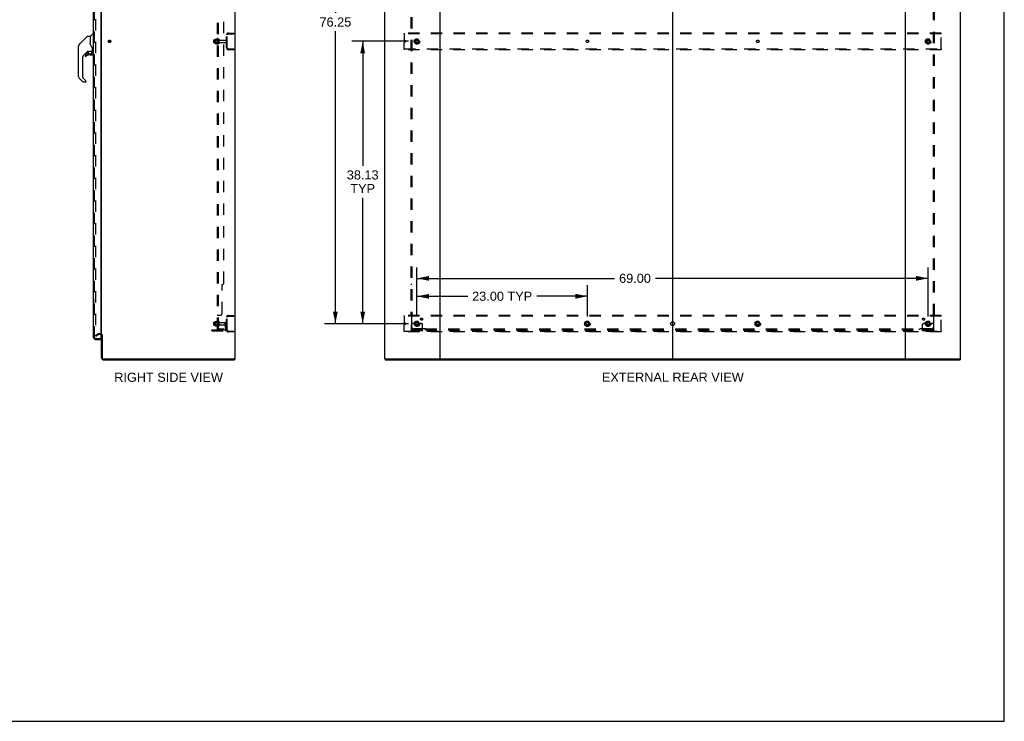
# Model space of a CAD drawing. Header units: inches. Extents: x 0 to 278, y 0 to 180.
# Tile 77 of 80: x 145 to 278, y 0 to 95. Entities that reach past the tile are written whole.
import ezdxf

# ---------------------------------------------------------------- set-up
doc = ezdxf.new("R2010")
doc.units = ezdxf.units.IN
doc.header["$LTSCALE"] = 15.310625
doc.header["$MEASUREMENT"] = 0
doc.linetypes.add('DOT', pattern=[0.2, 0.1, -0.1])
doc.linetypes.add('HIDDEN', pattern=[0.2, 0.1, -0.1])
doc.layers.get('0').update_dxf_attribs({"linetype": 'CONTINUOUS'})
for name, color, linetype in [('DEFAULT_2', 8, 'HIDDEN'), ('DIMENSIONS', 7, 'CONTINUOUS'), ('LEFTHAND_DOOR_ASSEMBLY', 7, 'CONTINUOUS'), ('RIGHTHAND_DOOR_ASSEMBLY', 7, 'CONTINUOUS'), ('SUBPANEL', 7, 'CONTINUOUS')]:
    doc.layers.add(name, color=color, linetype=linetype)
doc.styles.get("Standard").update_dxf_attribs({"font": 'arial.ttf'})
doc.dimstyles.new('DIMSTYLE_1', dxfattribs={"dimtxt": 1.228125, "dimasz": 1.6375, "dimexe": 0.09, "dimexo": 0.07, "dimgap": 0.0375, "dimtad": 0, "dimtih": 1, "dimtoh": 1, "dimzin": 4, "dimdsep": 46, "dimtxsty": 'Standard', "dimblk": '_FILLED', "dimblk1": '_FILLED', "dimblk2": '_FILLED', "dimcen": 0.09, "dimadec": 3, "dimazin": 1, "dimtfac": 1, "dimtdec": 3, "dimtofl": 0, "dimtmove": 0, "dimatfit": 3, "dimldrblk": '_FILLED', "dimfxl": 0, "dimtolj": 1, "dimtzin": 4, "dimarcsym": 0})

# ---------------------------------------------------------------- blocks, each defined once
blk = doc.blocks.new('_FILLED')
at = {"color": 0, "linetype": 'ByBlock'}
blk.add_solid([(0, 0), (-1, 0.2), (-1, -0.2)], dxfattribs=at)
blk = doc.blocks.new('*D2')
at = {"layer": 'DIMENSIONS', "color": 2, "linetype": 'Continuous'}
for p, q in [((155.53, 126.38), (157.47, 126.38)), ((172.16, 126.38), (170.22, 126.38))]:
    blk.add_line(p, q, dxfattribs=at)
at = {"layer": 'DIMENSIONS', "color": 2, "linetype": 'Continuous', "xscale": 1.6375, "yscale": 1.6375, "zscale": 1.6375, "rotation": 180}
blk.add_blockref('_FILLED', (155.53, 126.38), dxfattribs=at)
at = {"layer": 'DIMENSIONS', "color": 2, "linetype": 'Continuous', "xscale": 1.6375, "yscale": 1.6375, "zscale": 1.6375}
blk.add_blockref('_FILLED', (172.16, 126.38), dxfattribs=at)
at = {"layer": 'DIMENSIONS', "color": 2, "linetype": 'Continuous', "insert": (163.84, 127), "char_height": 1.2281, "width": 11.5234, "attachment_point": 2, "line_spacing_factor": 0.9}
blk.add_mtext('16.63 USABLE\\PDEPTH', dxfattribs=at)
blk = doc.blocks.new('*D3')
at = {"layer": 'DIMENSIONS', "color": 2, "linetype": 'Continuous'}
for p, q in [((199.09, 54.68), (199.09, 58.88)), ((222.09, 54.68), (222.09, 58.88)), ((199.09, 57.4), (205.93, 57.4)), ((222.09, 57.4), (215.26, 57.4))]:
    blk.add_line(p, q, dxfattribs=at)
at = {"layer": 'DIMENSIONS', "color": 2, "linetype": 'Continuous', "xscale": 1.6375, "yscale": 1.6375, "zscale": 1.6375, "rotation": 180}
blk.add_blockref('_FILLED', (199.09, 57.4), dxfattribs=at)
at = {"layer": 'DIMENSIONS', "color": 2, "linetype": 'Continuous', "xscale": 1.6375, "yscale": 1.6375, "zscale": 1.6375}
blk.add_blockref('_FILLED', (222.09, 57.4), dxfattribs=at)
at = {"layer": 'DIMENSIONS', "color": 2, "linetype": 'Continuous', "insert": (210.59, 58.02), "char_height": 1.228, "width": 8.0947, "attachment_point": 2, "line_spacing_factor": 0.9}
blk.add_mtext('23.00 TYP', dxfattribs=at)
blk = doc.blocks.new('*D4')
at = {"layer": 'DIMENSIONS', "color": 2, "linetype": 'Continuous'}
for p, q in [((197.95, 129.95), (186.59, 129.95)), ((188.07, 129.95), (188.07, 95.66)), ((188.07, 53.7), (188.07, 93.21)), ((197.95, 53.7), (186.59, 53.7))]:
    blk.add_line(p, q, dxfattribs=at)
at = {"layer": 'DIMENSIONS', "color": 2, "linetype": 'Continuous', "xscale": 1.6375, "yscale": 1.6375, "zscale": 1.6375}
for p, rotation in [((188.07, 129.95), 90), ((188.07, 53.7), 270)]:
    blk.add_blockref('_FILLED', p, dxfattribs=dict(at, rotation=rotation))
at = {"layer": 'DIMENSIONS', "color": 2, "linetype": 'Continuous', "insert": (188.07, 95.05), "char_height": 1.228, "width": 4.2916, "attachment_point": 2, "line_spacing_factor": 0.9}
blk.add_mtext('76.25', dxfattribs=at)
blk = doc.blocks.new('*D5')
at = {"layer": 'DIMENSIONS', "color": 2, "linetype": 'Continuous'}
for p, q in [((199.09, 54.68), (199.09, 61.3)), ((268.09, 54.68), (268.09, 61.3)), ((199.09, 59.82), (225.76, 59.82)), ((268.09, 59.82), (231.28, 59.82))]:
    blk.add_line(p, q, dxfattribs=at)
at = {"layer": 'DIMENSIONS', "color": 2, "linetype": 'Continuous', "xscale": 1.6375, "yscale": 1.6375, "zscale": 1.6375, "rotation": 180}
blk.add_blockref('_FILLED', (199.09, 59.82), dxfattribs=at)
at = {"layer": 'DIMENSIONS', "color": 2, "linetype": 'Continuous', "xscale": 1.6375, "yscale": 1.6375, "zscale": 1.6375}
blk.add_blockref('_FILLED', (268.09, 59.82), dxfattribs=at)
at = {"layer": 'DIMENSIONS', "color": 2, "linetype": 'Continuous', "insert": (228.52, 60.44), "char_height": 1.228, "width": 4.2916, "attachment_point": 2, "line_spacing_factor": 0.9}
blk.add_mtext('69.00', dxfattribs=at)
blk = doc.blocks.new('*D6')
at = {"layer": 'DIMENSIONS', "color": 2, "linetype": 'Continuous'}
for p, q in [((197.95, 91.83), (190.29, 91.83)), ((191.76, 91.83), (191.76, 75.01)), ((191.76, 53.7), (191.76, 70.71)), ((197.95, 53.7), (190.29, 53.7))]:
    blk.add_line(p, q, dxfattribs=at)
at = {"layer": 'DIMENSIONS', "color": 2, "linetype": 'Continuous', "xscale": 1.6375, "yscale": 1.6375, "zscale": 1.6375}
for p, rotation in [((191.76, 91.83), 90), ((191.76, 53.7), 270)]:
    blk.add_blockref('_FILLED', p, dxfattribs=dict(at, rotation=rotation))
at = {"layer": 'DIMENSIONS', "color": 2, "linetype": 'Continuous', "insert": (191.76, 74.4), "char_height": 1.228, "width": 4.2916, "attachment_point": 2, "line_spacing_factor": 0.9}
blk.add_mtext('38.13\\PTYP', dxfattribs=at)

msp = doc.modelspace()

# ---------------------------------------------------------------- linework, layer by layer
at = {"color": 7, "linetype": 'Continuous'}
for p, q in [((278.375, 0), (278.375, 180.125)), ((233.594, 134.682), (233.594, 48.97)), ((174.395, 48.93), (174.429, 48.93)), ((174.433, 48.93), (174.433, 48.826)), ((194.771, 48.93), (194.771, 48.826)), ((194.78, 48.93), (194.809, 48.93)), ((202.179, 48.93), (265.009, 48.93)), ((272.379, 48.93), (272.408, 48.93)), ((272.417, 48.93), (272.417, 48.826)), ((0, 0), (278.375, 0))]:
    msp.add_line(p, q, dxfattribs=at)
at = {"color": 3, "linetype": 'Continuous'}
for p, q in [((174.485, 134.722), (174.485, 48.93)), ((194.719, 134.722), (194.719, 48.93)), ((202.219, 48.97), (202.219, 134.682)), ((264.969, 134.682), (264.969, 48.97)), ((272.469, 48.93), (272.469, 134.722)), ((156.485, 52.274), (156.485, 131.378)), ((156.485, 49.072), (156.485, 52.222)), ((156.589, 52.233), (156.589, 49.072)), ((156.732, 48.93), (174.395, 48.93)), ((156.732, 48.826), (174.433, 48.826)), ((174.485, 48.93), (174.429, 48.93)), ((194.78, 48.93), (194.719, 48.93)), ((194.771, 48.826), (272.417, 48.826)), ((194.809, 48.93), (202.179, 48.93)), ((265.009, 48.93), (272.379, 48.93)), ((272.408, 48.93), (272.469, 48.93))]:
    msp.add_line(p, q, dxfattribs=at)
for centre, radius, start, end in [((156.343, 52.079), 0.142, 0, 63.51872), ((156.732, 49.072), 0.246, 180, 270), ((156.732, 49.072), 0.142, 180, 270), ((202.179, 48.97), 0.04, 270, 360), ((265.009, 48.97), 0.04, 180, 270)]:
    msp.add_arc(centre, radius, start, end, dxfattribs=at)
at = {"color": 7, "linetype": 'Continuous'}
for centre, radius, start, end in [((156.343, 52.079), 0.246, 35.32724, 51.92273), ((202.259, 48.97), 0.04, 180, 270), ((233.554, 48.97), 0.04, 270, 360), ((233.634, 48.97), 0.04, 180, 270), ((264.929, 48.97), 0.04, 270, 360)]:
    msp.add_arc(centre, radius, start, end, dxfattribs=at)
at = {"layer": 'DEFAULT_2', "color": 8, "linetype": 'HIDDEN'}
for p, q in [((155.673, 131.56), (155.673, 52.091)), ((171.656, 91.668), (171.656, 91.983)), ((171.686, 92.013), (172.281, 92.013)), ((171.82, 92.081), (171.82, 91.57)), ((171.84, 92.009), (171.82, 92.029)), ((171.831, 92.103), (172.059, 92.103)), ((172.136, 92.009), (171.84, 92.009)), ((171.84, 92.009), (171.84, 91.642)), ((172.086, 92.182), (172.086, 91.47)), ((172.136, 92.009), (172.156, 92.029)), ((172.136, 92.009), (172.136, 91.642)), ((172.156, 92.16), (172.156, 91.492)), ((172.281, 91.568), (172.281, 92.083)), ((172.391, 91.568), (172.391, 92.083)), ((172.454, 91.991), (173.351, 91.991)), ((173.381, 90.947), (173.381, 92.704)), ((173.485, 90.947), (173.485, 92.704)), ((173.628, 92.951), (174.381, 92.951)), ((173.628, 92.847), (174.381, 92.847)), ((174.381, 92.847), (174.381, 92.951)), ((197.344, 92.847), (197.344, 92.951)), ((269.844, 92.951), (197.344, 92.951)), ((197.344, 92.847), (197.344, 92.038)), ((269.844, 92.847), (197.344, 92.847)), ((197.515, 91.883), (197.421, 91.923)), ((197.421, 91.729), (197.515, 91.768)), ((198.931, 92.098), (198.776, 91.831)), ((198.776, 91.821), (198.931, 91.553)), ((199.248, 92.103), (198.939, 92.103)), ((199.411, 91.831), (199.257, 92.098)), ((199.257, 91.553), (199.411, 91.821)), ((267.931, 92.098), (267.776, 91.831)), ((267.776, 91.821), (267.931, 91.553)), ((268.248, 92.103), (267.939, 92.103)), ((268.411, 91.831), (268.257, 92.098)), ((268.257, 91.553), (268.411, 91.821)), ((269.844, 92.847), (269.844, 92.951)), ((269.844, 90.805), (269.844, 92.847)), ((171.686, 91.638), (172.281, 91.638)), ((171.84, 91.642), (171.82, 91.622)), ((171.831, 91.548), (172.059, 91.548)), ((172.136, 91.642), (171.84, 91.642)), ((172.136, 91.642), (172.156, 91.622)), ((172.454, 91.661), (173.351, 91.661)), ((173.628, 90.805), (174.381, 90.805)), ((174.381, 90.701), (173.628, 90.701)), ((174.381, 90.805), (174.381, 90.701)), ((197.344, 90.805), (197.344, 91.613)), ((197.344, 90.805), (197.344, 90.701)), ((197.344, 90.805), (269.844, 90.805)), ((269.844, 90.701), (197.344, 90.701)), ((199.248, 91.548), (198.939, 91.548)), ((268.248, 91.548), (267.939, 91.548)), ((269.844, 90.805), (269.844, 90.701)), ((173.381, 52.822), (173.381, 54.579)), ((173.485, 52.822), (173.485, 54.579)), ((173.628, 54.826), (174.381, 54.826)), ((173.628, 54.722), (174.381, 54.722)), ((174.381, 54.722), (174.381, 54.826)), ((197.344, 54.722), (197.344, 54.826)), ((269.844, 54.826), (197.344, 54.826)), ((197.344, 54.722), (197.344, 53.913)), ((269.844, 54.722), (197.344, 54.722)), ((269.844, 54.722), (269.844, 54.826)), ((269.844, 52.68), (269.844, 54.722)), ((171.656, 53.543), (171.656, 53.858)), ((171.686, 53.888), (172.281, 53.888)), ((171.686, 53.513), (172.281, 53.513)), ((171.82, 53.956), (171.82, 53.445)), ((171.84, 53.884), (171.82, 53.904)), ((171.84, 53.517), (171.82, 53.497)), ((171.831, 53.978), (172.059, 53.978)), ((171.831, 53.423), (172.059, 53.423)), ((172.136, 53.884), (171.84, 53.884)), ((171.84, 53.884), (171.84, 53.517)), ((172.136, 53.517), (171.84, 53.517)), ((172.086, 54.057), (172.086, 53.345)), ((172.136, 53.884), (172.156, 53.904)), ((172.136, 53.884), (172.136, 53.517)), ((172.136, 53.517), (172.156, 53.497)), ((172.156, 54.035), (172.156, 53.367)), ((172.281, 53.443), (172.281, 53.958)), ((172.391, 53.443), (172.391, 53.958)), ((172.454, 53.866), (173.351, 53.866)), ((172.454, 53.536), (173.351, 53.536)), ((173.187, 53.701), (173.277, 53.701)), ((173.187, 53.36), (173.187, 53.701)), ((173.291, 53.526), (173.187, 53.526)), ((173.209, 53.294), (173.258, 53.226)), ((173.277, 53.701), (173.381, 53.701)), ((173.277, 52.999), (173.277, 53.701)), ((173.291, 53.36), (173.291, 53.701)), ((173.293, 53.354), (173.342, 53.286)), ((173.381, 53.701), (173.342, 53.701)), ((197.344, 52.68), (197.344, 53.488)), ((197.515, 53.758), (197.421, 53.798)), ((197.421, 53.604), (197.515, 53.643)), ((198.344, 52.753), (198.344, 53.576)), ((198.558, 53.701), (198.469, 53.701)), ((198.68, 53.701), (198.558, 53.701)), ((198.919, 53.701), (198.68, 53.701)), ((198.931, 53.973), (198.776, 53.706)), ((198.776, 53.696), (198.931, 53.428)), ((199.248, 53.978), (198.939, 53.978)), ((199.248, 53.423), (198.939, 53.423)), ((199.411, 53.706), (199.257, 53.973)), ((199.257, 53.428), (199.411, 53.696)), ((199.269, 53.701), (199.508, 53.701)), ((199.63, 53.701), (199.508, 53.701)), ((199.719, 53.701), (199.63, 53.701)), ((199.844, 52.753), (199.844, 53.576)), ((221.931, 53.973), (221.776, 53.706)), ((221.776, 53.696), (221.931, 53.428)), ((222.248, 53.978), (221.939, 53.978)), ((222.248, 53.423), (221.939, 53.423)), ((222.411, 53.706), (222.257, 53.973)), ((222.257, 53.428), (222.411, 53.696)), ((244.931, 53.973), (244.776, 53.706)), ((244.776, 53.696), (244.931, 53.428)), ((245.248, 53.978), (244.939, 53.978)), ((245.248, 53.423), (244.939, 53.423)), ((245.411, 53.706), (245.257, 53.973)), ((245.257, 53.428), (245.411, 53.696)), ((267.344, 52.753), (267.344, 53.576)), ((267.558, 53.701), (267.469, 53.701)), ((267.68, 53.701), (267.558, 53.701)), ((267.919, 53.701), (267.68, 53.701)), ((267.931, 53.973), (267.776, 53.706)), ((267.776, 53.696), (267.931, 53.428)), ((268.248, 53.978), (267.939, 53.978)), ((268.248, 53.423), (267.939, 53.423)), ((268.411, 53.706), (268.257, 53.973)), ((268.257, 53.428), (268.411, 53.696)), ((268.269, 53.701), (268.508, 53.701)), ((268.63, 53.701), (268.508, 53.701)), ((268.719, 53.701), (268.63, 53.701)), ((268.844, 52.753), (268.844, 53.576)), ((155.673, 52.111), (156.013, 52.307)), ((155.725, 52.021), (155.673, 52.111)), ((155.725, 52.021), (156.065, 52.217)), ((156.343, 52.326), (156.081, 52.326)), ((156.343, 52.222), (156.081, 52.222)), ((171.381, 52.857), (173.135, 52.857)), ((171.381, 52.753), (171.381, 52.857)), ((171.381, 52.753), (173.135, 52.753)), ((171.628, 52.753), (171.628, 52.857)), ((171.884, 52.753), (171.884, 52.857)), ((173.628, 52.68), (174.381, 52.68)), ((174.381, 52.576), (173.628, 52.576)), ((174.381, 52.68), (174.381, 52.576)), ((197.344, 52.68), (269.844, 52.68)), ((197.344, 52.68), (197.344, 52.576)), ((269.844, 52.576), (197.344, 52.576)), ((199.844, 52.857), (198.344, 52.857)), ((199.844, 52.753), (198.344, 52.753)), ((198.591, 52.753), (198.591, 52.857)), ((198.847, 52.753), (198.847, 52.857)), ((199.341, 52.753), (199.341, 52.857)), ((199.597, 52.753), (199.597, 52.857)), ((268.844, 52.857), (267.344, 52.857)), ((268.844, 52.753), (267.344, 52.753)), ((267.591, 52.753), (267.591, 52.857)), ((267.847, 52.753), (267.847, 52.857)), ((268.341, 52.753), (268.341, 52.857)), ((268.597, 52.753), (268.597, 52.857)), ((269.844, 52.68), (269.844, 52.576))]:
    msp.add_line(p, q, dxfattribs=at)
for points in [[(155.673, 52.091), (155.673, 52.089), (155.673, 52.087), (155.674, 52.085), (155.675, 52.083), (155.676, 52.081)], [(155.69, 52.071), (155.689, 52.071), (155.687, 52.072), (155.685, 52.072), (155.683, 52.073), (155.681, 52.074), (155.68, 52.076), (155.678, 52.077), (155.677, 52.079), (155.676, 52.081)], [(155.698, 52.073), (155.696, 52.073), (155.694, 52.072), (155.692, 52.071), (155.69, 52.071), (155.69, 52.071)]]:
    msp.add_lwpolyline(points, dxfattribs=at)
for centre, radius in [((157.589, 91.826), 0.164), ((157.589, 91.826), 0.124), ((199.094, 91.826), 0.372), ((199.094, 91.826), 0.356), ((199.094, 91.826), 0.312), ((199.094, 91.826), 0.204), ((199.094, 91.826), 0.188), ((199.094, 91.826), 0.183), ((199.094, 91.826), 0.165), ((268.094, 91.826), 0.372), ((268.094, 91.826), 0.356), ((268.094, 91.826), 0.312), ((268.094, 91.826), 0.204), ((268.094, 91.826), 0.188), ((268.094, 91.826), 0.183), ((268.094, 91.826), 0.165), ((199.094, 53.701), 0.372), ((199.094, 53.701), 0.356), ((199.094, 53.701), 0.312), ((199.094, 53.701), 0.204), ((199.094, 53.701), 0.188), ((199.094, 53.701), 0.183), ((199.094, 53.701), 0.165), ((222.094, 53.701), 0.372), ((222.094, 53.701), 0.356), ((222.094, 53.701), 0.312), ((222.094, 53.701), 0.204), ((222.094, 53.701), 0.188), ((222.094, 53.701), 0.183), ((222.094, 53.701), 0.165), ((245.094, 53.701), 0.372), ((245.094, 53.701), 0.356), ((245.094, 53.701), 0.312), ((245.094, 53.701), 0.204), ((245.094, 53.701), 0.188), ((245.094, 53.701), 0.183), ((245.094, 53.701), 0.165), ((268.094, 53.701), 0.372), ((268.094, 53.701), 0.356), ((268.094, 53.701), 0.312), ((268.094, 53.701), 0.204), ((268.094, 53.701), 0.188), ((268.094, 53.701), 0.183), ((268.094, 53.701), 0.165)]:
    msp.add_circle(centre, radius, dxfattribs=at)
at = {"layer": 'DEFAULT_2', "color": 8, "linetype": 'DOT'}
for centre in [(199.094, 91.826), (222.094, 91.826), (245.094, 91.826), (268.094, 91.826), (199.094, 53.701), (222.094, 53.701), (245.094, 53.701), (268.094, 53.701)]:
    msp.add_circle(centre, 0.17, dxfattribs=at)
at = {"layer": 'DEFAULT_2', "color": 8, "linetype": 'HIDDEN'}
for centre, radius, start, end in [((171.686, 91.983), 0.03, 90, 180.00001), ((171.962, 92.081), 0.141, 174.79195, 180), ((171.831, 92.093), 0.01, 90, 174.80617), ((172.04, 92.113), 0.01, 270, 336.03207), ((172.687, 91.826), 0.698, 149.33687, 156.03207), ((172.118, 92.16), 0.0384, 0, 145.55034), ((172.336, 92.083), 0.055, 360, 180), ((172.454, 92.053), 0.0625, 180, 270), ((173.351, 91.961), 0.03, 360, 90), ((173.628, 92.704), 0.246, 90, 180), ((173.628, 92.704), 0.142, 90, 180), ((197.469, 92.038), 0.125, 180, 247.5), ((197.469, 91.613), 0.125, 112.5, 180), ((197.491, 91.826), 0.0625, 292.5, 67.5), ((198.785, 91.826), 0.01, 150.01268, 209.98829), ((198.939, 92.093), 0.01, 90.01235, 149.98915), ((199.248, 92.093), 0.01, 30.01204, 89.98872), ((199.403, 91.826), 0.01, 330.01268, 29.98829), ((267.785, 91.826), 0.01, 150.01268, 209.98829), ((267.939, 92.093), 0.01, 90.01235, 149.98915), ((268.248, 92.093), 0.01, 30.01204, 89.98872), ((268.403, 91.826), 0.01, 330.01268, 29.98829), ((171.686, 91.668), 0.03, 179.99999, 270), ((171.962, 91.57), 0.141, 180, 185.20805), ((171.831, 91.558), 0.01, 185.19383, 270), ((172.04, 91.538), 0.01, 23.96793, 90), ((172.687, 91.826), 0.698, 203.96793, 210.66313), ((172.118, 91.492), 0.0384, 214.44966, 360), ((172.336, 91.568), 0.055, 180, 0), ((172.454, 91.598), 0.0625, 90, 180), ((173.351, 91.691), 0.03, 270, 0), ((173.628, 90.947), 0.246, 180, 270), ((173.628, 90.947), 0.142, 180, 270), ((198.939, 91.558), 0.01, 210.01204, 269.98872), ((199.248, 91.558), 0.01, 270.01235, 329.98915), ((267.939, 91.558), 0.01, 210.01204, 269.98872), ((268.248, 91.558), 0.01, 270.01235, 329.98915), ((173.628, 54.579), 0.246, 90, 180), ((173.628, 54.579), 0.142, 90, 180), ((171.686, 53.858), 0.03, 90, 180.00001), ((171.686, 53.543), 0.03, 179.99999, 270), ((171.962, 53.956), 0.141, 174.79195, 180), ((171.962, 53.445), 0.141, 180, 185.20805), ((171.831, 53.968), 0.01, 90, 174.80617), ((171.831, 53.433), 0.01, 185.19383, 270), ((172.04, 53.988), 0.01, 270, 336.03207), ((172.04, 53.413), 0.01, 23.96793, 90), ((172.687, 53.701), 0.698, 149.33687, 156.03207), ((172.687, 53.701), 0.698, 203.96793, 210.66313), ((172.118, 54.035), 0.0384, 0, 145.55034), ((172.118, 53.367), 0.0384, 214.44966, 360), ((172.336, 53.958), 0.055, 360, 180), ((172.336, 53.443), 0.055, 180, 0), ((172.454, 53.928), 0.0625, 180, 270), ((172.454, 53.473), 0.0625, 90, 180), ((173.301, 53.36), 0.114, 180, 215.75389), ((173.173, 53.165), 0.104, 0, 35.75389), ((173.301, 53.36), 0.01, 180, 215.75389), ((173.173, 53.165), 0.208, 0, 35.75389), ((173.351, 53.836), 0.03, 360, 90), ((173.351, 53.566), 0.03, 270, 0), ((197.469, 53.913), 0.125, 180, 247.5), ((197.469, 53.488), 0.125, 112.5, 180), ((197.491, 53.701), 0.0625, 292.5, 67.5), ((198.469, 53.576), 0.125, 90, 180), ((198.785, 53.701), 0.01, 150.01268, 209.98829), ((199.094, 53.701), 0.175, 180, 360), ((198.939, 53.968), 0.01, 90.01235, 149.98915), ((198.939, 53.433), 0.01, 210.01204, 269.98872), ((199.248, 53.968), 0.01, 30.01204, 89.98872), ((199.248, 53.433), 0.01, 270.01235, 329.98915), ((199.403, 53.701), 0.01, 330.01268, 29.98829), ((199.719, 53.576), 0.125, 0, 90), ((221.785, 53.701), 0.01, 150.01268, 209.98829), ((221.939, 53.968), 0.01, 90.01235, 149.98915), ((221.939, 53.433), 0.01, 210.01204, 269.98872), ((222.248, 53.968), 0.01, 30.01204, 89.98872), ((222.248, 53.433), 0.01, 270.01235, 329.98915), ((222.403, 53.701), 0.01, 330.01268, 29.98829), ((244.785, 53.701), 0.01, 150.01268, 209.98829), ((244.939, 53.968), 0.01, 90.01235, 149.98915), ((244.939, 53.433), 0.01, 210.01204, 269.98872), ((245.248, 53.968), 0.01, 30.01204, 89.98872), ((245.248, 53.433), 0.01, 270.01235, 329.98915), ((245.403, 53.701), 0.01, 330.01268, 29.98829), ((267.469, 53.576), 0.125, 90, 180), ((267.785, 53.701), 0.01, 150.01268, 209.98829), ((268.094, 53.701), 0.175, 180, 360), ((267.939, 53.968), 0.01, 90.01235, 149.98915), ((267.939, 53.433), 0.01, 210.01204, 269.98872), ((268.248, 53.968), 0.01, 30.01204, 89.98872), ((268.248, 53.433), 0.01, 270.01235, 329.98915), ((268.403, 53.701), 0.01, 330.01268, 29.98829), ((268.719, 53.576), 0.125, 0, 90), ((156.081, 52.189), 0.137, 90, 120), ((156.081, 52.189), 0.033, 90, 120), ((156.343, 52.079), 0.246, 51.92273, 90), ((156.343, 52.079), 0.142, 63.51872, 90), ((156.343, 52.079), 0.246, 0, 35.32724), ((173.135, 52.999), 0.246, 270, 360), ((173.135, 52.999), 0.142, 270, 360), ((173.628, 52.822), 0.246, 180, 270), ((173.628, 52.822), 0.142, 180, 270)]:
    msp.add_arc(centre, radius, start, end, dxfattribs=at)
at = {"layer": 'LEFTHAND_DOOR_ASSEMBLY', "color": 8, "linetype": 'HIDDEN'}
for p, q in [((155.531, 51.822), (155.531, 131.829)), ((155.674, 51.68), (156.386, 51.68))]:
    msp.add_line(p, q, dxfattribs=at)
at = {"layer": 'LEFTHAND_DOOR_ASSEMBLY', "color": 7, "linetype": 'Continuous'}
for centre, radius, start, end in [((153.805, 91.171), 0.394, 171.93598, 173.85864), ((153.805, 91.171), 0.394, 135, 159.05212), ((155.242, 90.539), 0.0197, 270, 360), ((153.805, 87.068), 0.394, 180, 225), ((154.317, 86.393), 0.0787, 279, 351.01802)]:
    msp.add_arc(centre, radius, start, end, dxfattribs=at)
at = {"layer": 'LEFTHAND_DOOR_ASSEMBLY', "color": 8, "linetype": 'HIDDEN'}
msp.add_arc((155.674, 51.822), 0.142, 180, 270, dxfattribs=at)
at = {"layer": 'RIGHTHAND_DOOR_ASSEMBLY', "color": 3, "linetype": 'Continuous'}
for p, q in [((155.427, 51.822), (155.427, 131.829)), ((156.406, 131.952), (156.406, 51.7)), ((155.674, 51.576), (156.406, 51.576))]:
    msp.add_line(p, q, dxfattribs=at)
at = {"layer": 'RIGHTHAND_DOOR_ASSEMBLY', "color": 8, "linetype": 'HIDDEN'}
for p, q in [((155.531, 51.822), (155.531, 131.829)), ((155.674, 51.68), (156.386, 51.68))]:
    msp.add_line(p, q, dxfattribs=at)
at = {"layer": 'RIGHTHAND_DOOR_ASSEMBLY', "color": 7, "linetype": 'Continuous'}
for p, q in [((153.832, 91.754), (153.527, 91.448)), ((153.832, 91.754), (154.57, 92.492)), ((153.832, 91.754), (153.832, 91.754)), ((154.625, 92.515), (154.979, 92.515)), ((154.987, 92.507), (154.987, 91.463)), ((154.994, 91.451), (154.994, 92.502)), ((155.003, 92.523), (155.298, 92.818)), ((155.38, 92.83), (155.326, 92.83)), ((155.388, 92.822), (155.388, 90.456)), ((155.388, 92.771), (155.427, 92.771)), ((153.412, 87.068), (153.412, 91.171)), ((153.427, 91.278), (153.419, 91.248)), ((153.46, 91.359), (153.46, 91.359)), ((153.527, 91.449), (153.792, 91.714)), ((154.592, 90.447), (154.096, 89.951)), ((154.636, 90.444), (154.636, 90.161)), ((154.674, 90.448), (154.75, 90.448)), ((154.947, 90.519), (155.242, 90.519)), ((155.006, 91.418), (154.987, 91.471)), ((155.035, 91.353), (155.006, 91.418)), ((155.143, 90.519), (155.208, 90.454)), ((155.203, 90.449), (155.2, 90.446)), ((155.262, 90.894), (155.261, 90.918)), ((155.262, 90.894), (155.262, 90.539)), ((155.27, 90.888), (155.27, 90.896)), ((155.27, 90.487), (155.27, 90.888)), ((155.309, 90.448), (155.38, 90.448)), ((155.388, 90.507), (155.427, 90.507)), ((153.924, 89.534), (153.924, 86.982)), ((154.321, 89.998), (154.321, 89.879)), ((154.324, 89.87), (154.323, 89.879)), ((154.332, 89.879), (154.323, 89.879)), ((154.4, 89.802), (154.391, 89.803)), ((154.552, 90.077), (154.4, 90.077)), ((154.409, 89.803), (154.4, 89.802)), ((154.417, 89.804), (154.409, 89.803)), ((154.426, 89.807), (154.417, 89.804)), ((154.434, 89.81), (154.426, 89.807)), ((154.442, 89.815), (154.434, 89.81)), ((154.449, 89.82), (154.442, 89.815)), ((154.633, 90.152), (154.561, 90.081)), ((154.951, 89.998), (155.187, 89.998)), ((155.255, 90.315), (155.264, 90.315)), ((155.264, 90.077), (155.255, 90.077)), ((155.266, 90.315), (155.266, 90.077)), ((153.979, 86.337), (153.527, 86.789)), ((153.947, 86.926), (154.378, 86.495)), ((154.396, 86.453), (154.396, 86.393)), ((154.317, 86.314), (154.035, 86.314)), ((155.367, 80.561), (155.367, 79.591)), ((155.427, 80.576), (155.382, 80.576)), ((155.414, 80.476), (155.414, 79.676)), ((155.382, 79.576), (155.427, 79.576)), ((155.367, 57.061), (155.367, 56.091)), ((155.427, 57.076), (155.382, 57.076)), ((155.382, 56.076), (155.427, 56.076)), ((155.414, 56.976), (155.414, 56.176)), ((156.386, 51.68), (156.406, 51.68)), ((156.406, 51.68), (156.406, 51.576))]:
    msp.add_line(p, q, dxfattribs=at)
for points in [[(154.57, 92.492), (154.577, 92.498), (154.586, 92.504), (154.595, 92.509), (154.605, 92.512), (154.615, 92.514), (154.625, 92.515)], [(153.527, 91.448), (153.506, 91.426), (153.48, 91.392), (153.458, 91.356), (153.44, 91.318), (153.427, 91.278)], [(154.751, 90.448), (154.756, 90.448), (154.759, 90.45), (154.762, 90.451), (154.765, 90.452), (154.768, 90.454), (154.771, 90.455), (154.774, 90.457), (154.777, 90.46)], [(154.777, 90.46), (154.79, 90.468), (154.795, 90.471), (154.801, 90.475), (154.807, 90.479), (154.814, 90.482), (154.821, 90.486), (154.829, 90.491), (154.837, 90.495), (154.847, 90.499), (154.857, 90.503), (154.867, 90.506), (154.878, 90.51), (154.89, 90.513), (154.903, 90.515), (154.916, 90.517), (154.929, 90.519), (154.943, 90.519), (154.947, 90.519)], [(154.987, 91.632), (154.987, 91.633), (154.987, 91.634), (154.988, 91.636), (154.99, 91.637), (154.993, 91.639), (154.994, 91.639)], [(155.209, 91.065), (155.159, 91.138), (155.11, 91.215), (155.069, 91.286), (155.035, 91.353)], [(155.255, 90.315), (155.254, 90.329), (155.252, 90.344), (155.25, 90.358), (155.246, 90.372), (155.241, 90.386), (155.235, 90.399), (155.227, 90.412), (155.219, 90.424), (155.21, 90.435), (155.2, 90.446)], [(155.207, 90.452), (155.207, 90.452), (155.206, 90.452), (155.206, 90.451), (155.205, 90.451), (155.203, 90.449)], [(155.207, 90.452), (155.217, 90.441), (155.227, 90.429), (155.235, 90.416), (155.243, 90.403), (155.249, 90.389), (155.254, 90.375), (155.258, 90.36), (155.261, 90.345), (155.263, 90.33), (155.264, 90.315)], [(155.261, 90.918), (155.256, 90.952), (155.247, 90.987), (155.235, 91.019), (155.22, 91.048), (155.209, 91.065)], [(155.262, 90.849), (155.263, 90.848), (155.264, 90.844), (155.265, 90.841), (155.266, 90.837)], [(155.266, 90.837), (155.267, 90.831), (155.268, 90.824), (155.269, 90.818), (155.269, 90.811), (155.27, 90.804), (155.27, 90.798)], [(154.391, 89.803), (154.383, 89.804), (154.375, 89.807), (154.367, 89.81), (154.359, 89.814), (154.352, 89.819), (154.346, 89.825), (154.34, 89.831), (154.335, 89.838), (154.331, 89.846), (154.327, 89.854), (154.325, 89.862), (154.324, 89.87)], [(154.332, 89.879), (154.332, 89.871), (154.334, 89.864), (154.336, 89.856), (154.339, 89.849), (154.342, 89.843), (154.347, 89.836), (154.352, 89.831), (154.358, 89.826), (154.364, 89.821), (154.371, 89.818), (154.378, 89.815), (154.385, 89.813), (154.393, 89.812), (154.4, 89.811), (154.408, 89.812), (154.416, 89.813), (154.423, 89.815), (154.43, 89.818), (154.437, 89.822), (154.443, 89.827)], [(155.264, 90.077), (155.263, 90.069), (155.262, 90.06), (155.26, 90.052), (155.256, 90.044), (155.252, 90.036), (155.247, 90.029), (155.241, 90.023), (155.235, 90.017), (155.228, 90.012), (155.22, 90.008), (155.213, 90.005), (155.204, 90.002), (155.196, 90.001), (155.187, 90.001)], [(155.187, 90.009), (155.195, 90.01), (155.202, 90.011), (155.21, 90.013), (155.217, 90.016), (155.223, 90.02), (155.229, 90.024), (155.235, 90.029), (155.24, 90.035), (155.244, 90.041), (155.248, 90.048), (155.251, 90.055), (155.253, 90.062), (155.254, 90.069), (155.255, 90.077)], [(155.187, 90.009), (155.187, 90.008), (155.187, 90.005)], [(155.187, 90.005), (155.187, 90.003), (155.187, 90.002), (155.187, 90.001), (155.187, 90.001), (155.187, 90.001)], [(154.383, 86.49), (154.382, 86.491), (154.381, 86.491), (154.38, 86.492), (154.38, 86.493), (154.379, 86.494), (154.378, 86.495)], [(155.412, 80.512), (155.413, 80.506), (155.413, 80.5), (155.414, 80.494), (155.414, 80.488), (155.414, 80.482), (155.414, 80.476)], [(155.414, 79.676), (155.414, 79.669), (155.414, 79.663), (155.414, 79.657), (155.413, 79.651), (155.413, 79.645), (155.412, 79.64)], [(155.412, 57.012), (155.413, 57.006), (155.413, 57), (155.414, 56.994), (155.414, 56.988), (155.414, 56.982), (155.414, 56.976)], [(155.414, 56.176), (155.414, 56.169), (155.414, 56.163), (155.414, 56.157), (155.413, 56.151), (155.413, 56.145), (155.412, 56.14)]]:
    msp.add_lwpolyline(points, dxfattribs=at)
msp.add_circle((154.951, 90.294), 0.217, dxfattribs=at)
for centre, radius, start, end in [((154.979, 92.507), 0.00787, 0, 90), ((155.006, 92.333), 0.0197, 180, 233.00595), ((155.024, 92.502), 0.0295, 135, 180), ((155.326, 92.79), 0.0394, 90, 135), ((155.38, 92.822), 0.00787, 0, 90), ((153.805, 91.171), 0.394, 168.7096, 180), ((153.805, 91.171), 0.394, 135, 167.37683), ((154.674, 90.251), 0.197, 90, 129.38059), ((155.069, 90.315), 0.197, 0, 45), ((155.242, 90.539), 0.0197, 270, 360), ((155.309, 90.487), 0.0394, 180, 270), ((155.38, 90.456), 0.00787, 270, 360), ((154.514, 89.534), 0.591, 135, 180), ((154.4, 89.998), 0.0787, 90, 180), ((154.4, 89.879), 0.0787, 180, 309.5212), ((154.951, 89.211), 0.787, 90, 129.5212), ((154.552, 90.089), 0.0118, 270, 315), ((154.624, 90.161), 0.0118, 315, 360), ((155.187, 90.077), 0.0787, 270, 360), ((153.805, 87.068), 0.394, 180, 225), ((154.002, 86.982), 0.0787, 180, 225), ((154.337, 86.453), 0.0591, 0, 38.86737), ((154.035, 86.393), 0.0787, 225, 270), ((154.317, 86.393), 0.0787, 270, 360), ((155.382, 80.561), 0.015, 90, 180), ((155.412, 80.561), 0.015, 0, 90), ((155.382, 79.591), 0.015, 180, 270), ((155.412, 79.591), 0.015, 270, 360), ((155.382, 57.061), 0.015, 90, 180), ((155.382, 56.091), 0.015, 180, 270), ((155.412, 57.061), 0.015, 0, 90), ((155.412, 56.091), 0.015, 270, 360), ((155.591, 51.966), 0.26, 270, 272.58661)]:
    msp.add_arc(centre, radius, start, end, dxfattribs=at)
at = {"layer": 'RIGHTHAND_DOOR_ASSEMBLY', "color": 3, "linetype": 'Continuous'}
for centre, radius, start, end in [((155.674, 51.822), 0.246, 180, 270), ((156.386, 51.7), 0.02, 270, 360)]:
    msp.add_arc(centre, radius, start, end, dxfattribs=at)
at = {"layer": 'RIGHTHAND_DOOR_ASSEMBLY', "color": 8, "linetype": 'HIDDEN'}
msp.add_arc((155.674, 51.822), 0.142, 180, 270, dxfattribs=at)
at = {"layer": 'SUBPANEL', "color": 8, "linetype": 'HIDDEN'}
for p, q in [((172.156, 52.982), (172.156, 130.669)), ((172.281, 52.982), (172.281, 130.669)), ((198.25, 128.794), (198.25, 54.857)), ((198.375, 128.794), (198.375, 54.857)), ((268.813, 54.857), (268.813, 128.794)), ((268.938, 54.857), (268.938, 128.794)), ((173.031, 59.232), (173.031, 124.419)), ((172.281, 92.076), (172.156, 92.076)), ((172.281, 91.576), (172.156, 91.576)), ((172.781, 55.107), (172.781, 58.982)), ((198.375, 58.982), (198.25, 58.982)), ((268.813, 58.982), (268.938, 58.982)), ((172.157, 54.823), (172.156, 54.822)), ((172.281, 54.822), (172.156, 54.822)), ((172.21, 54.857), (172.531, 54.857)), ((198.25, 54.857), (198.416, 54.857)), ((198.356, 54.84), (198.364, 54.833)), ((198.375, 53.232), (198.375, 54.822)), ((268.772, 54.857), (268.938, 54.857)), ((268.813, 54.822), (268.813, 53.232)), ((172.281, 54.46), (172.156, 54.46)), ((172.281, 54.179), (172.156, 54.179)), ((172.281, 53.951), (172.156, 53.951)), ((172.281, 53.451), (172.156, 53.451)), ((172.281, 52.982), (172.156, 52.982)), ((172.21, 52.943), (172.307, 53.023)), ((172.285, 53.005), (172.285, 53.005)), ((172.393, 52.982), (173.031, 52.982)), ((173.031, 52.857), (172.393, 52.857)), ((172.781, 52.982), (172.781, 52.857)), ((173.031, 52.982), (173.031, 52.857)), ((200.215, 52.982), (198.625, 52.982)), ((200.25, 52.857), (200.25, 53.023)), ((200.25, 52.982), (266.938, 52.982)), ((200.25, 52.857), (266.938, 52.857)), ((204.375, 52.982), (204.375, 52.857)), ((262.813, 52.982), (262.813, 52.857)), ((266.938, 52.857), (266.938, 53.023)), ((266.955, 52.963), (266.962, 52.97)), ((268.563, 52.982), (266.973, 52.982))]:
    msp.add_line(p, q, dxfattribs=at)
for points in [[(172.176, 54.84), (172.172, 54.838), (172.169, 54.837), (172.166, 54.835), (172.163, 54.833), (172.161, 54.831), (172.159, 54.829), (172.158, 54.827), (172.157, 54.825), (172.157, 54.823), (172.156, 54.822)], [(172.169, 54.837), (172.166, 54.835), (172.163, 54.833), (172.161, 54.831), (172.159, 54.829), (172.158, 54.827), (172.157, 54.825)], [(172.191, 54.847), (172.183, 54.843), (172.179, 54.842), (172.176, 54.84)], [(172.21, 54.857), (172.208, 54.855), (172.205, 54.853), (172.202, 54.852), (172.199, 54.85), (172.195, 54.848), (172.191, 54.847)], [(172.208, 54.855), (172.205, 54.853), (172.202, 54.852)], [(172.296, 54.837), (172.292, 54.834), (172.289, 54.833), (172.287, 54.831), (172.286, 54.83), (172.284, 54.828), (172.283, 54.826), (172.282, 54.825), (172.282, 54.823), (172.281, 54.822)], [(172.282, 54.825), (172.282, 54.823), (172.281, 54.822)], [(172.289, 54.833), (172.287, 54.831), (172.286, 54.83), (172.284, 54.828), (172.283, 54.826)], [(172.307, 54.857), (172.307, 54.855), (172.308, 54.853), (172.307, 54.851), (172.307, 54.85), (172.306, 54.848), (172.306, 54.846), (172.304, 54.845), (172.303, 54.843), (172.301, 54.841), (172.3, 54.84), (172.298, 54.839), (172.296, 54.837)], [(172.307, 54.857), (172.307, 54.855), (172.308, 54.853), (172.307, 54.851), (172.307, 54.85), (172.306, 54.848), (172.306, 54.846), (172.304, 54.845), (172.303, 54.843), (172.301, 54.841), (172.3, 54.84), (172.298, 54.839)], [(198.337, 54.857), (198.339, 54.855), (198.341, 54.853), (198.344, 54.852), (198.346, 54.85), (198.348, 54.848), (198.35, 54.847), (198.351, 54.845), (198.353, 54.843), (198.355, 54.842), (198.356, 54.84)], [(198.364, 54.833), (198.366, 54.831), (198.368, 54.829), (198.37, 54.827), (198.372, 54.825), (198.373, 54.823), (198.375, 54.822)], [(198.389, 54.831), (198.386, 54.83), (198.384, 54.828), (198.381, 54.826), (198.379, 54.825), (198.377, 54.823), (198.375, 54.822)], [(198.416, 54.857), (198.415, 54.855), (198.414, 54.853), (198.413, 54.851), (198.412, 54.85), (198.411, 54.848), (198.41, 54.846), (198.408, 54.845), (198.406, 54.843), (198.405, 54.841), (198.403, 54.84), (198.401, 54.839), (198.399, 54.837), (198.396, 54.836), (198.394, 54.834), (198.389, 54.831)], [(268.772, 54.857), (268.773, 54.855), (268.773, 54.853), (268.774, 54.851), (268.775, 54.85), (268.777, 54.848), (268.778, 54.846), (268.78, 54.845), (268.781, 54.843), (268.783, 54.841), (268.785, 54.84), (268.787, 54.839), (268.789, 54.837), (268.792, 54.836), (268.794, 54.834)], [(268.794, 54.834), (268.799, 54.831), (268.802, 54.83), (268.804, 54.828), (268.806, 54.826), (268.809, 54.825), (268.811, 54.823), (268.813, 54.822)], [(268.826, 54.835), (268.824, 54.833), (268.822, 54.831), (268.82, 54.829), (268.818, 54.827), (268.816, 54.825), (268.814, 54.823), (268.813, 54.822)], [(268.851, 54.857), (268.849, 54.855), (268.846, 54.853), (268.844, 54.852), (268.842, 54.85), (268.84, 54.848), (268.838, 54.847), (268.836, 54.845), (268.835, 54.843), (268.833, 54.842), (268.831, 54.84), (268.826, 54.835)], [(172.179, 52.962), (172.176, 52.963), (172.172, 52.965), (172.169, 52.967), (172.166, 52.968), (172.163, 52.97), (172.161, 52.972), (172.159, 52.974), (172.158, 52.976), (172.157, 52.978), (172.157, 52.98), (172.156, 52.982)], [(172.21, 52.943), (172.208, 52.946), (172.205, 52.948), (172.202, 52.95), (172.199, 52.953), (172.195, 52.955), (172.191, 52.956), (172.187, 52.958), (172.179, 52.962)], [(172.285, 53.005), (172.285, 53.005), (172.285, 53.005), (172.285, 53.005), (172.284, 53.004), (172.284, 53.004), (172.283, 53.004), (172.283, 53.003), (172.282, 53.003), (172.282, 53.003), (172.281, 53.002), (172.28, 53.002), (172.28, 53.002), (172.279, 53.001), (172.278, 53.001), (172.278, 53.001), (172.277, 53), (172.276, 53), (172.276, 52.999), (172.275, 52.999), (172.274, 52.999), (172.273, 52.998), (172.272, 52.998), (172.272, 52.997), (172.271, 52.997), (172.27, 52.997), (172.269, 52.996), (172.268, 52.996), (172.267, 52.996), (172.267, 52.995), (172.266, 52.995), (172.265, 52.994), (172.264, 52.994), (172.263, 52.994), (172.262, 52.993), (172.261, 52.993), (172.26, 52.992), (172.259, 52.992), (172.258, 52.992), (172.257, 52.991), (172.256, 52.991), (172.255, 52.99), (172.254, 52.99), (172.253, 52.99), (172.252, 52.989), (172.251, 52.989), (172.25, 52.989), (172.248, 52.988), (172.247, 52.988), (172.246, 52.988), (172.245, 52.987), (172.244, 52.987), (172.243, 52.987), (172.242, 52.986), (172.241, 52.986), (172.24, 52.986), (172.239, 52.986), (172.238, 52.985), (172.237, 52.985), (172.236, 52.985), (172.236, 52.985), (172.235, 52.984), (172.234, 52.984), (172.233, 52.984), (172.232, 52.984), (172.231, 52.983), (172.23, 52.983), (172.229, 52.983), (172.228, 52.983), (172.228, 52.983), (172.227, 52.983), (172.226, 52.982), (172.225, 52.982), (172.224, 52.982), (172.224, 52.982), (172.223, 52.982), (172.223, 52.982), (172.222, 52.982), (172.222, 52.982)], [(172.222, 52.982), (172.222, 52.982), (172.222, 52.982), (172.222, 52.982), (172.222, 52.982), (172.222, 52.982), (172.222, 52.982), (172.223, 52.982), (172.223, 52.982), (172.224, 52.982), (172.225, 52.982)], [(172.3, 53.01), (172.296, 53.005), (172.294, 53.003), (172.292, 53.001), (172.289, 52.998), (172.287, 52.996), (172.286, 52.993), (172.284, 52.991), (172.283, 52.988), (172.282, 52.986), (172.282, 52.984), (172.281, 52.982)], [(172.282, 53.002), (172.282, 53.002), (172.283, 53.003), (172.283, 53.003), (172.284, 53.004), (172.284, 53.004), (172.285, 53.004), (172.285, 53.005), (172.285, 53.005), (172.285, 53.005), (172.285, 53.005)], [(172.307, 53.023), (172.307, 53.022), (172.308, 53.021), (172.307, 53.02), (172.307, 53.019), (172.306, 53.018), (172.306, 53.017), (172.304, 53.015), (172.303, 53.013), (172.301, 53.011), (172.3, 53.01)], [(200.227, 53.001), (200.224, 52.996), (200.223, 52.993), (200.221, 52.991), (200.22, 52.988), (200.218, 52.986), (200.216, 52.984), (200.215, 52.982)], [(200.228, 52.968), (200.226, 52.97), (200.224, 52.972), (200.222, 52.974), (200.22, 52.976), (200.218, 52.978), (200.216, 52.98), (200.215, 52.982)], [(200.25, 53.023), (200.248, 53.022), (200.246, 53.021), (200.245, 53.02), (200.243, 53.019), (200.241, 53.018), (200.239, 53.017), (200.238, 53.015), (200.236, 53.013), (200.235, 53.011), (200.233, 53.01), (200.232, 53.008), (200.23, 53.005), (200.229, 53.003), (200.227, 53.001)], [(200.25, 52.943), (200.248, 52.946), (200.247, 52.948), (200.245, 52.95), (200.243, 52.953), (200.241, 52.955), (200.24, 52.956), (200.238, 52.958), (200.236, 52.96), (200.235, 52.962), (200.233, 52.963), (200.228, 52.968)], [(266.938, 53.023), (266.94, 53.022), (266.941, 53.021), (266.943, 53.02), (266.945, 53.019), (266.947, 53.018), (266.948, 53.017), (266.95, 53.015), (266.952, 53.013), (266.953, 53.011), (266.955, 53.01), (266.956, 53.008), (266.958, 53.005), (266.959, 53.003), (266.96, 53.001), (266.963, 52.996)], [(266.938, 52.943), (266.939, 52.946), (266.941, 52.948), (266.943, 52.95), (266.945, 52.953), (266.946, 52.955), (266.948, 52.956), (266.95, 52.958), (266.951, 52.96), (266.953, 52.962), (266.955, 52.963)], [(266.962, 52.97), (266.964, 52.972), (266.966, 52.974), (266.968, 52.976), (266.97, 52.978), (266.971, 52.98), (266.973, 52.982)], [(266.963, 52.996), (266.965, 52.993), (266.967, 52.991), (266.968, 52.988), (266.97, 52.986), (266.971, 52.984), (266.973, 52.982)]]:
    msp.add_lwpolyline(points, dxfattribs=at)
for centre, radius in [((199.094, 91.826), 0.25), ((268.094, 91.826), 0.25), ((199.094, 53.701), 0.25), ((199.713, 54.319), 0.141), ((222.094, 53.701), 0.25), ((233.594, 53.701), 0.25), ((245.094, 53.701), 0.25), ((267.475, 54.319), 0.141), ((268.094, 53.701), 0.25)]:
    msp.add_circle(centre, radius, dxfattribs=at)
for centre, radius, start, end in [((172.781, 59.232), 0.25, 270, 360), ((172.531, 55.107), 0.25, 270, 360), ((198.625, 53.232), 0.25, 180, 270), ((268.563, 53.232), 0.25, 270, 360), ((172.393, 53.094), 0.237, 180, 270), ((172.393, 53.094), 0.112, 180, 270)]:
    msp.add_arc(centre, radius, start, end, dxfattribs=at)

# ---------------------------------------------------------------- texts
at = {"layer": 'DIMENSIONS', "color": 2, "linetype": 'Continuous', "char_height": 1.22812, "attachment_point": 2, "line_spacing_factor": 0.9}
for s, insert, width in [('RIGHT SIDE VIEW', (165.555, 47.072), 14.64619), ('EXTERNAL REAR VIEW', (233.623, 47.083), 19.1204)]:
    msp.add_mtext(s, dxfattribs=dict(at, insert=insert, width=width))

# ---------------------------------------------------------------- dimensions: what is measured, and where the dimension line sits
at = {"layer": 'DIMENSIONS', "color": 2, "linetype": 'Continuous'}
dim = msp.add_linear_dim(base=(188.069, 129.951), p1=(198.018, 53.701), p2=(198.018, 129.951), angle=90, dimstyle='DIMSTYLE_1', dxfattribs=at)
dim.commit()
dim.dimension.update_dxf_attribs({"geometry": '*D4', "text_midpoint": (188.073, 94.427), "dimtype": 160})
for base, p1, p2, text, picture, middle in [((172.156464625, 126.382924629), (155.531464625, 51.679732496), (172.156464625, 54.856982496), '<> USABLE\\PDEPTH', '*D2', (163.843964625, 125.461830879)), ((222.094, 57.402), (199.094, 54.612), (222.094, 54.612), '<> TYP', '*D3', (210.594, 57.402))]:
    dim = msp.add_linear_dim(base=base, p1=p1, p2=p2, text=text, dimstyle='DIMSTYLE_1', dxfattribs=at)
    dim.commit()
    dim.dimension.update_dxf_attribs({"geometry": picture, "text_midpoint": middle, "dimtype": 160})
dim = msp.add_linear_dim(base=(191.764574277, 53.700732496), p1=(198.017647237, 91.825732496), p2=(198.017647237, 53.700732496), angle=270, text='<>\\PTYP', dimstyle='DIMSTYLE_1', dxfattribs=at)
dim.commit()
dim.dimension.update_dxf_attribs({"geometry": '*D6', "text_midpoint": (191.764574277, 72.860100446), "dimtype": 160})
dim = msp.add_linear_dim(base=(268.094, 59.821), p1=(199.094, 54.612), p2=(268.094, 54.612), dimstyle='DIMSTYLE_1', dxfattribs=at)
dim.commit()
dim.dimension.update_dxf_attribs({"geometry": '*D5', "text_midpoint": (228.514, 59.814), "dimtype": 160})

doc.saveas('drawing.dxf')
